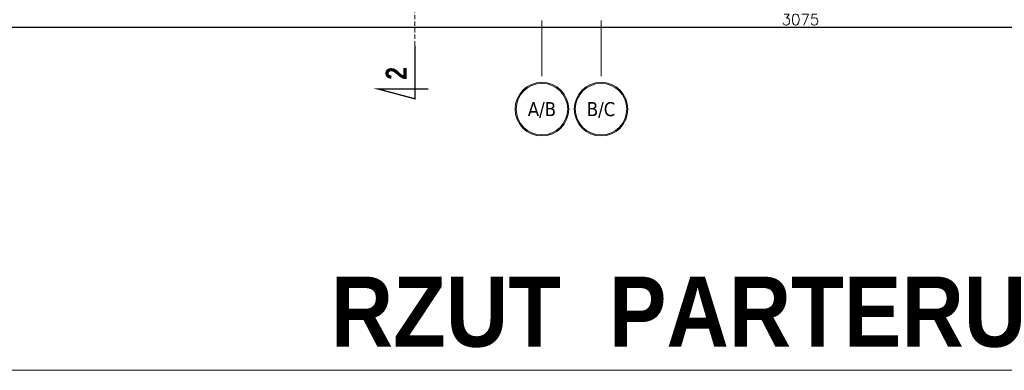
# Model space of a CAD drawing. Header units: millimetres. Extents: x 23192 to 177760, y -399809 to -79279.
# Tile 254 of 256: x 58341 to 59465, y -196261 to -195861. Entities that reach past the tile are written whole.
import ezdxf
from ezdxf.enums import TextEntityAlignment as Align

# ---------------------------------------------------------------- set-up
doc = ezdxf.new("R2010")
doc.units = ezdxf.units.MM
doc.linetypes.add('CARKOVANA', pattern=[7.5, 5, -2.5])
doc.linetypes.add('DASHDOT', pattern=[25.4, 12.7, -6.35, 0, -6.35])
doc.layers.get('0').update_dxf_attribs({"lineweight": 0})
for name, color, linetype, lineweight in [('!! 0_ Opis', 8, 'Continuous', 13), ('!! 0_Osie', 1, 'DASHDOT', 13), ('!! wymiary osi', 250, 'Continuous', 9), ('0-osie-liniA', 14, 'DASHDOT', 5), ('0-osie-tx', 66, 'Continuous', 9)]:
    doc.layers.add(name, color=color, linetype=linetype, lineweight=lineweight)
doc.layers.add('!! 0_ramki', color=66, linetype='Continuous', lineweight=9, plot=False)
doc.layers.add('!! 1_Wyburzenia', color=252, linetype='CARKOVANA', lineweight=13, true_color=0x696969)
doc.styles.add('STYLE10', font='arialbd.ttf')
doc.styles.add('STYLE7', font='ARIALNB.TTF')
doc.styles.add('TAHOMA', font='tahoma.ttf')
doc.styles.add('TXT', font='simplex.shx')
doc.dimstyles.new('DIM50', dxfattribs={"dimscale": 5, "dimtxt": 2.5, "dimasz": 1.5, "dimexe": 0, "dimexo": 0, "dimgap": 0.5, "dimtad": 1, "dimdec": 4, "dimrnd": 0.5, "dimdsep": 46, "dimtxsty": 'TXT', "dimblk1": 'TICK1', "dimblk2": 'TICK1', "dimsah": 1, "dimcen": 0, "dimse1": 1, "dimse2": 1, "dimclrd": 1, "dimclre": 7, "dimclrt": 9, "dimadec": 0, "dimazin": 0, "dimtfac": 1, "dimtdec": 4, "dimtmove": 2, "dimatfit": 3, "dimldrblk": 'TICK1', "dimfxl": 1, "dimtolj": 1, "dimarcsym": 0})

# ---------------------------------------------------------------- blocks, each defined once
blk = doc.blocks.new('*U80')
h = blk.add_hatch(color=256)
edge = h.paths.add_edge_path()
edge.add_arc((0, 0), 30.6, 0, 360)
edge = h.paths.add_edge_path(flags=17)
edge.add_arc((0, 0), 29.4, 0, 360)
for radius in [30.6, 29.4]:
    blk.add_circle((0, 0), radius)
at = {"style": 'TAHOMA', "flags": 8}
blk.add_attdef('ANSICHTSNUMMER', text='', height=16, dxfattribs=at).set_placement((0, 0), align=Align.MIDDLE_CENTER)
blk = doc.blocks.new('BLOK OSI')
at = {"layer": '0-osie-liniA', "ltscale": 5}
for points in [[(50117.21142, -193635.47368), (50117.21142, -195993.9543)], [(50184.71142, -193635.47368), (50184.71142, -195993.9543)]]:
    blk.add_lwpolyline(points, dxfattribs=at)
at = {"layer": '0-osie-tx'}
ref = blk.add_blockref('*U80', (50117.21142, -196024.5543), dxfattribs=dict(at, rotation=180))
ref.add_attrib('ANSICHTSNUMMER', 'A/B', dxfattribs={"layer": '0', "height": 16, "style": 'TAHOMA', "flags": 8}).set_placement((50117.21142, -196024.5543), align=Align.MIDDLE_CENTER)
ref = blk.add_blockref('*U80', (50184.71142, -196024.5543), dxfattribs=dict(at, rotation=180))
ref.add_attrib('ANSICHTSNUMMER', 'B/C', dxfattribs={"layer": '0', "height": 16, "style": 'TAHOMA', "flags": 8}).set_placement((50184.71142, -196024.5543), align=Align.MIDDLE_CENTER)
blk = doc.blocks.new('TICK1')
at = {"color": 2}
blk.add_line((-1, -1), (1, 1), dxfattribs=at)
at = {"color": 0}
for p, q in [((0, 0), (-1, 0)), ((0, -1.4), (0, 1.4))]:
    blk.add_line(p, q, dxfattribs=at)
blk = doc.blocks.new('*D2660')
at = {"layer": '!! wymiary osi', "color": 1, "lineweight": -2, "transparency": 16777216}
blk.add_line((57702.1, -195869.6), (60762.1, -195869.6), dxfattribs=at)
at = {"layer": 'DEFPOINTS', "color": 0, "transparency": 16777216}
for p in [(57694.6, -195657.6), (60769.6, -195657.6), (60769.6, -195869.6)]:
    blk.add_point(p, dxfattribs=at)
at = {"layer": '!! wymiary osi', "color": 1, "lineweight": -2, "transparency": 16777216, "xscale": 7.5, "yscale": 7.5, "zscale": 7.5, "rotation": 180}
blk.add_blockref('TICK1', (57694.6, -195869.6), dxfattribs=at)
at = {"layer": '!! wymiary osi', "color": 1, "lineweight": -2, "transparency": 16777216, "xscale": 7.5, "yscale": 7.5, "zscale": 7.5}
blk.add_blockref('TICK1', (60769.6, -195869.6), dxfattribs=at)
at = {"layer": '!! wymiary osi', "color": 9, "transparency": 16777216, "insert": (59232.1, -195860.9), "char_height": 12.5, "attachment_point": 5, "style": 'TXT'}
blk.add_mtext('\\A1;3075', dxfattribs=at)
blk = doc.blocks.new('oznaczenie przekroi')
at = {"layer": '!! 0_ Opis', "color": 2, "const_width": 1.44}
blk.add_lwpolyline([(86031.8, -195890.5), (86031.8, -195951.3), (85989.7, -195940.1), (86047, -195940.1)], dxfattribs=at)
blk.add_lwpolyline([(86031.8, -195890.5), (86031.8, -195951.3), (85989.7, -195940.1), (86047, -195940.1)], dxfattribs=at)
at = {"layer": '!! 1_Wyburzenia'}
blk.add_lwpolyline([(86031.8, -195890.5), (86028.2, -193636)], dxfattribs=at)
at = {"layer": '!! 0_ Opis', "color": 9, "style": 'STYLE7', "text_generation_flag": 6, "width": 0.95}
blk.add_text('2', height=24, rotation=270, dxfattribs=at).set_placement((86022.4, -195929.5))

msp = doc.modelspace()

# ---------------------------------------------------------------- linework, layer by layer
at = {"layer": '!! 0_ramki'}
msp.add_lwpolyline([(57385.28509, -193291.11623), (61585.28509, -193291.11623), (61585.28509, -196261.11623), (57385.28509, -196261.11623)], close=True, dxfattribs=at)

# ---------------------------------------------------------------- block references
at = {"layer": '!! 0_Osie'}
msp.add_blockref('BLOK OSI', (8819.85593, 61.46017), dxfattribs=at)
at = {"layer": '!! 1_Wyburzenia'}
msp.add_blockref('oznaczenie przekroi', (-27239.68678, 0), dxfattribs=at)

# ---------------------------------------------------------------- texts
at = {"layer": '!! 0_ Opis', "style": 'STYLE10', "width": 0.95}
msp.add_text('RZUT  PARTERU ', height=80, dxfattribs=at).set_placement((58695.58795, -196234.23115))

# ---------------------------------------------------------------- dimensions: what is measured, and where the dimension line sits
at = {"layer": '!! wymiary osi'}
dim = msp.add_linear_dim(base=(60769.56735, -195869.60485), p1=(57694.56735, -195657.58663), p2=(60769.56735, -195657.58663), dimstyle='DIM50', dxfattribs=at)
dim.commit()
dim.dimension.update_dxf_attribs({"geometry": '*D2660', "text_midpoint": (59232.06735, -195860.85485)})

doc.saveas('drawing.dxf')
